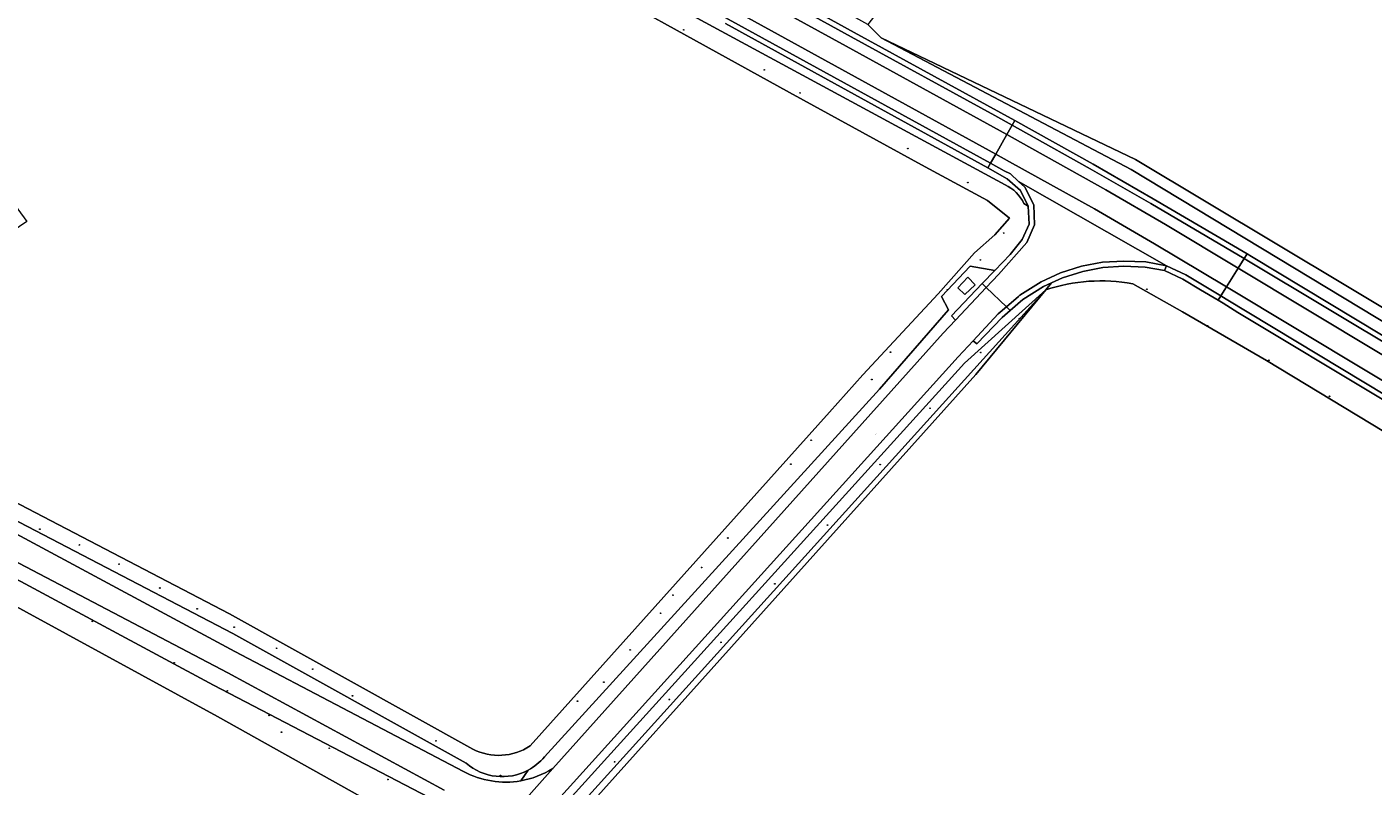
# Model space of a CAD drawing. Header units: metres. Extents: x 200176 to 205485, y 394066 to 399855.
# Tile 14 of 230: x 201314 to 201466, y 396059 to 396145. Entities that reach past the tile are written whole.
import ezdxf
from ezdxf.enums import TextEntityAlignment as Align

# ---------------------------------------------------------------- set-up
doc = ezdxf.new("R2010")
doc.units = ezdxf.units.M
doc.layers.get('0').update_dxf_attribs({"lineweight": 25})
for name, color, linetype, lineweight in [('B-WE-GR-BOOM-S', 90, 'Continuous', 25), ('B-WE-GR-BOUWLAND-GV', 80, 'Continuous', 13), ('B-WE-GR-FRUITTEELT-GV', 40, 'Continuous', 13), ('B-WE-GR-GRAS-GV', 60, 'Continuous', 13), ('B-WE-GR-HOUTWAL-GV', 40, 'Continuous', 13), ('B-WE-IE-TERREINAFSCHEIDING_KUNSTMATIG_HEKWERK-G', 20, 'IE-TERREINAFSCHEIDING-KUNSTMATIG', 18), ('B-WE-OG-TERREIN_CULTUURSCHEIDING-GV', 7, 'Continuous', 18), ('B-WE-OG-TOPOGRAFIE-T18', 10, 'Continuous', 18), ('B-WE-OG-WEG-GV', 7, 'Continuous', 18), ('B-WE-VH-VERHARDING_ASFALT-GV', 252, 'Continuous', 18), ('B-WE-VH-VERHARDING_BETON-GV', 252, 'Continuous', 18), ('B-WE-VH-VERHARDING_GESLOTEN-GV', 252, 'Continuous', 18)]:
    doc.layers.add(name, color=color, linetype=linetype, lineweight=lineweight)
doc.styles.add('NLCS-ISO-M20-T18', font='NLCS-ISO.ttf', dxfattribs={"height": 0.036})
doc.linetypes.add('IE-TERREINAFSCHEIDING-KUNSTMATIG', pattern='A,4,[82,NLCS.shx,S=0.75,R=90,X=0,Y=0],4,-2', length=10)

# ---------------------------------------------------------------- blocks, each defined once
blk = doc.blocks.new('SGR-BOOM_01-SO')
at = {"linetype": 'ByBlock', "lineweight": 18}
h = blk.add_hatch(color=0, dxfattribs=at)
h.dxf.hatch_style = 1
edge = h.paths.add_edge_path()
edge.add_arc((0, 0), 0.25, 0, 360)
at = {"color": 0, "linetype": 'ByBlock', "lineweight": 18}
for radius in [2, 0.25]:
    blk.add_circle((0, 0), radius, dxfattribs=at)

msp = doc.modelspace()

# ---------------------------------------------------------------- linework, layer by layer
at = {"layer": 'B-WE-GR-BOUWLAND-GV'}
msp.add_lwpolyline([(201439.12, 396116.263, 0.127575), (201429.26, 396115.561)], format="xyb", dxfattribs=at)
at = {"layer": 'B-WE-GR-BOUWLAND-GV', "flags": 128}
for points in [[(201429.26, 396115.561), (201421.337, 396105.979), (201373.19, 396052.297), (201343.938, 396019.979), (201324.777, 395996.106), (201319.601, 395992.679), (201316.614, 395990.701), (201315.639, 395989.654), (201327.432, 395981.809), (201333.439, 395977.813)], [(201664.568, 395990.231), (201653.202, 395995.206), (201633.991, 396003.582), (201624.904, 396007.612), (201617.993, 396010.902), (201611.984, 396014.274), (201603.875, 396018.448), (201592.026, 396025.258), (201566.757, 396040.276), (201540.23, 396056.19), (201512.002, 396073.206), (201480.906, 396091.476), (201454.288, 396107.559), (201444.752, 396113.091), (201439.12, 396116.263)]]:
    msp.add_lwpolyline(points, dxfattribs=at)
at = {"layer": 'B-WE-GR-FRUITTEELT-GV', "flags": 128}
for points in [[(201230.956, 396122.948), (201233.612, 396122.328), (201245.01, 396146.091), (201267.819, 396158.345), (201282.515, 396166.218), (201297.988, 396145.454), (201308.903, 396129.907), (201313.751, 396123.336), (201286.705, 396104.899), (201294.463, 396100.855), (201336.716, 396078.831), (201364.302, 396063.496)], [(201370.823, 396063.861), (201404.754, 396101.716), (201408.526, 396105.924), (201417.073, 396115.128), (201421.18, 396119.752), (201423.496, 396121.792), (201425.169, 396123.702), (201422.646, 396125.707), (201415.598, 396129.531), (201400.222, 396137.94), (201370.783, 396154.226), (201366.456, 396156.738), (201362.196, 396159.36)]]:
    msp.add_lwpolyline(points, dxfattribs=at)
at = {"layer": 'B-WE-GR-FRUITTEELT-GV'}
msp.add_lwpolyline([(201364.302, 396063.496, 0.2697486), (201370.823, 396063.861)], format="xyb", dxfattribs=at)
at = {"layer": 'B-WE-GR-GRAS-GV', "flags": 128}
for points in [[(201468.135, 396231.238), (201465.146, 396232.917), (201461.941, 396234.271), (201458.569, 396235.501), (201455.248, 396236.537), (201451.542, 396237.071), (201447.942, 396237.596), (201441.234, 396238.574), (201439.775, 396238.778), (201434.4, 396231.302), (201414.63, 396203.795), (201418.644, 396200.984), (201407.472, 396185.216), (201428.477, 396172.608), (201421.921, 396162.328), (201409.091, 396145.674), (201410.608, 396144.136), (201439.422, 396130.364), (201487.682, 396101.448)], [(201307.453, 395994.937), (201309.338, 395997.429), (201311.118, 396000), (201313.045, 396003.075), (201314.82, 396006.243), (201359.199, 396053.861), (201335.364, 396067.197), (201296.524, 396088.384)]]:
    msp.add_lwpolyline(points, dxfattribs=at)
at = {"layer": 'B-WE-GR-HOUTWAL-GV', "flags": 128}
for points in [[(201424.649, 396127.472), (201371.809, 396156.114), (201360.463, 396163.076), (201349.045, 396172.134), (201344.179, 396175.963), (201338.88, 396180.522), (201334.705, 396184.283), (201331.463, 396187.491), (201327.963, 396191.411), (201325.557, 396193.991), (201322.955, 396197.248), (201320.5, 396200.967), (201316.713, 396200.965)], [(201362.196, 396159.36), (201366.456, 396156.738), (201370.783, 396154.226), (201400.222, 396137.94), (201415.598, 396129.531), (201422.646, 396125.707), (201425.169, 396123.702), (201423.496, 396121.792), (201421.18, 396119.752), (201417.073, 396115.128), (201408.526, 396105.924), (201404.754, 396101.716), (201370.823, 396063.861)], [(201372.434, 396062.624), (201410.428, 396104.301), (201418.231, 396113.305), (201417.439, 396114.834), (201420.681, 396118.274), (201423.478, 396117.766), (201425.217, 396119.584), (201426.584, 396121.267), (201427.379, 396123.028), (201427.274, 396125.064), (201426.79, 396125.348)], [(201364.302, 396063.496), (201336.716, 396078.831), (201294.463, 396100.855), (201286.705, 396104.899), (201285.894, 396104.346), (201290.525, 396100.869), (201337.112, 396076.616), (201363.567, 396061.908)]]:
    msp.add_lwpolyline(points, dxfattribs=at)
at = {"layer": 'B-WE-GR-HOUTWAL-GV'}
for points in [[(201426.79, 396125.348, 0.179834), (201424.649, 396127.472)], [(201370.823, 396063.861, -0.2697486), (201364.302, 396063.496)], [(201363.567, 396061.908, 0.3108323), (201370.58, 396061.116)], [(201370.58, 396061.116, 0.0969797), (201372.434, 396062.624)]]:
    msp.add_lwpolyline(points, format="xyb", dxfattribs=at)
at = {"layer": 'B-WE-IE-TERREINAFSCHEIDING_KUNSTMATIG_HEKWERK-G', "flags": 128}
msp.add_lwpolyline([(201400.222, 396137.94), (201415.598, 396129.531), (201422.646, 396125.707), (201425.169, 396123.702), (201423.496, 396121.792)], dxfattribs=at)
at = {"layer": 'B-WE-OG-TERREIN_CULTUURSCHEIDING-GV', "flags": 128}
for points in [[(201410.608, 396144.136), (201438.942, 396129.212), (201487.044, 396100.166), (201512.938, 396084.987), (201514.708, 396085.698), (201487.682, 396101.448), (201439.422, 396130.364)], [(201319.601, 395992.679), (201322.449, 395997.36), (201429.26, 396115.561), (201420.04, 396107.26), (201371.563, 396053.737), (201321.776, 395997.983), (201316.614, 395990.701)], [(201322.449, 395997.36), (201319.601, 395992.679), (201324.777, 395996.106), (201343.938, 396019.979), (201373.19, 396052.297), (201421.337, 396105.979), (201429.26, 396115.561)]]:
    msp.add_lwpolyline(points, close=True, dxfattribs=at)
for points in [[(201363.567, 396061.908), (201337.112, 396076.616), (201290.525, 396100.869), (201285.894, 396104.346), (201284.68, 396103.519), (201287.327, 396101.643), (201290.096, 396099.951), (201297.614, 396095.912)], [(201297.614, 396095.912), (201337.327, 396074.578), (201363.276, 396060.967)], [(201361.085, 396058.859), (201336.54, 396072.145), (201298.324, 396092.194)], [(201360.225, 396057.576), (201334.908, 396070.734), (201297.602, 396090.826)], [(201297.602, 396090.826), (201334.908, 396070.734), (201360.225, 396057.576)], [(201296.524, 396088.384), (201335.364, 396067.197), (201359.199, 396053.861), (201314.82, 396006.243), (201313.045, 396003.075), (201311.118, 396000), (201309.338, 395997.429), (201307.453, 395994.937)], [(201369.749, 396059.909), (201370.58, 396061.116)]]:
    msp.add_lwpolyline(points, dxfattribs=at)
at = {"layer": 'B-WE-OG-TERREIN_CULTUURSCHEIDING-GV'}
for points in [[(201370.58, 396061.116, -0.3108323), (201363.567, 396061.908)], [(201363.276, 396060.967, 0.1680624), (201369.749, 396059.909)]]:
    msp.add_lwpolyline(points, format="xyb", dxfattribs=at)
at = {"layer": 'B-WE-OG-WEG-GV', "flags": 128}
for points in [[(201371.809, 396156.114), (201424.649, 396127.472)], [(201426.79, 396125.348), (201427.274, 396125.064), (201426.414, 396126.829), (201424.902, 396128.165), (201422.702, 396129.407), (201404.568, 396139.37), (201392.956, 396145.77)], [(201373.371, 396061.297), (201417.632, 396110.643), (201419.045, 396112.15), (201418.582, 396112.633), (201422.067, 396116.291), (201423.478, 396117.766), (201420.681, 396118.274), (201417.439, 396114.834), (201418.231, 396113.305), (201410.428, 396104.301), (201372.434, 396062.624)], [(201467.392, 396103.186), (201451.037, 396113.018), (201449.375, 396114.071), (201448.816, 396114.402), (201446.822, 396115.581), (201444.799, 396116.792), (201442.733, 396117.767), (201440.533, 396118.134), (201438.131, 396118.244), (201435.747, 396118.102), (201433.474, 396117.67), (201431.167, 396116.953), (201429.9, 396116.351), (201429.26, 396115.561)], [(201439.12, 396116.263), (201444.752, 396113.091), (201454.288, 396107.559), (201480.906, 396091.476)], [(201370.58, 396061.116), (201369.749, 396059.909)]]:
    msp.add_lwpolyline(points, dxfattribs=at)
for points in [[(201410.608, 396144.136), (201409.091, 396145.674), (201396.27, 396152.785), (201395.192, 396152.609), (201394.762, 396151.828), (201396.087, 396151.104), (201407.534, 396144.765), (201425.766, 396134.781), (201434.631, 396129.806), (201441.448, 396125.908), (201452.086, 396119.641), (201452.593, 396119.342), (201470.26, 396108.714), (201488.442, 396097.77), (201499.56, 396091.052), (201514.274, 396082.241), (201517.323, 396084.031), (201514.708, 396085.698), (201512.938, 396084.987), (201487.044, 396100.166), (201438.942, 396129.212)], [(201420.414, 396117.008), (201421.25, 396116.149), (201420.098, 396115.028), (201419.281, 396115.784)], [(201314.664, 395988.607), (201315.639, 395989.654), (201316.614, 395990.701), (201321.776, 395997.983), (201371.563, 396053.737), (201420.04, 396107.26), (201429.26, 396115.561), (201429.9, 396116.351), (201429.024, 396115.935), (201426.679, 396114.468), (201425.245, 396113.228), (201424.316, 396112.425), (201421.465, 396109.444), (201421.021, 396109.796), (201419.333, 396107.962), (201314.757, 395992.235), (201314.323, 395991.776)]]:
    msp.add_lwpolyline(points, close=True, dxfattribs=at)
at = {"layer": 'B-WE-OG-WEG-GV'}
for points in [[(201424.649, 396127.472, -0.179834), (201426.79, 396125.348)], [(201429.26, 396115.561, -0.127575), (201439.12, 396116.263)], [(201372.434, 396062.624, -0.0969797), (201370.58, 396061.116)], [(201369.749, 396059.909, 0.0977676), (201373.371, 396061.297)]]:
    msp.add_lwpolyline(points, format="xyb", dxfattribs=at)
at = {"layer": 'B-WE-VH-VERHARDING_ASFALT-GV', "flags": 128}
for points in [[(201321.44, 396205.79), (201325.419, 396199.874), (201330.846, 396193.072), (201337.293, 396186.271), (201344.521, 396179.526), (201351.898, 396173.467), (201358.812, 396168.383), (201365.967, 396163.447), (201374.017, 396158.359), (201381.133, 396154.358), (201393.985, 396147.246), (201423.59, 396130.965), (201424.863, 396133.197), (201406.636, 396143.186), (201382.413, 396156.491), (201375.329, 396160.471), (201367.395, 396165.512), (201360.325, 396170.433), (201353.532, 396175.488), (201346.275, 396181.397), (201339.094, 396188.034), (201332.74, 396194.579), (201327.509, 396201.328), (201323.524, 396207.408)], [(201321.44, 396205.79), (201320.377, 396204.964), (201324.439, 396199.214), (201329.943, 396192.215), (201336.42, 396185.493), (201343.785, 396178.608), (201351.225, 396172.625), (201358.178, 396167.438), (201365.213, 396162.507), (201373.374, 396157.304), (201380.534, 396153.279), (201422.997, 396129.924), (201423.59, 396130.965), (201393.985, 396147.246), (201381.133, 396154.358), (201374.017, 396158.359), (201365.967, 396163.447), (201358.812, 396168.383), (201351.898, 396173.467), (201344.521, 396179.526), (201337.293, 396186.271), (201330.846, 396193.072), (201325.419, 396199.874)], [(201424.863, 396133.197), (201426.417, 396132.326), (201436.062, 396126.921), (201442.848, 396122.976), (201451.089, 396118.044), (201451.759, 396119.117), (201441.18, 396125.346), (201434.298, 396129.295), (201427.011, 396133.369), (201425.456, 396134.238)], [(201426.417, 396132.326), (201424.863, 396133.197), (201423.59, 396130.965), (201425.148, 396130.098), (201434.773, 396124.744), (201441.588, 396120.793), (201449.77, 396115.93), (201451.089, 396118.044), (201442.848, 396122.976), (201436.062, 396126.921)], [(201425.148, 396130.098), (201423.59, 396130.965), (201422.997, 396129.924), (201424.567, 396129.079), (201425.257, 396128.708), (201426.157, 396127.873), (201442.936, 396118.284), (201445.131, 396117.271), (201449.112, 396114.877), (201449.77, 396115.93), (201441.588, 396120.793), (201434.773, 396124.744)], [(201424.801, 396113.655), (201426.161, 396114.824), (201426.316, 396114.957), (201428.749, 396116.481), (201430.952, 396117.503), (201433.326, 396118.259), (201435.689, 396118.717), (201438.134, 396118.839), (201440.599, 396118.742), (201442.936, 396118.284), (201426.157, 396127.873), (201426.887, 396127.196), (201427.905, 396125.202), (201427.985, 396122.945), (201427.11, 396120.928), (201423.894, 396117.322), (201422.519, 396115.855)]]:
    msp.add_lwpolyline(points, close=True, dxfattribs=at)
for points in [[(201382.413, 396156.491), (201406.636, 396143.186), (201424.863, 396133.197), (201425.456, 396134.238), (201423.483, 396135.341), (201407.207, 396144.264), (201395.808, 396150.571)], [(201555.509, 396055.27), (201451.089, 396118.044), (201449.77, 396115.93), (201554.192, 396053.143)], [(201469.952, 396108.202), (201452.266, 396118.819), (201451.759, 396119.117), (201451.089, 396118.044), (201555.509, 396055.27)], [(201314.757, 395992.235), (201419.333, 396107.962), (201421.021, 396109.796), (201423.879, 396112.863), (201424.801, 396113.655), (201422.519, 396115.855), (201419.045, 396112.15), (201417.632, 396110.643), (201373.371, 396061.297), (201363.778, 396050.514)], [(201554.192, 396053.143), (201449.77, 396115.93), (201449.112, 396114.877), (201449.707, 396114.533), (201496.742, 396086.189)], [(201363.276, 396060.967), (201337.327, 396074.578), (201297.614, 396095.912)], [(201298.324, 396092.194), (201336.54, 396072.145), (201361.085, 396058.859)], [(201363.778, 396050.514), (201373.371, 396061.297)]]:
    msp.add_lwpolyline(points, dxfattribs=at)
at = {"layer": 'B-WE-VH-VERHARDING_ASFALT-GV'}
for points in [[(201369.749, 396059.909, -0.1680624), (201363.276, 396060.967)], [(201373.371, 396061.297, -0.0977676), (201369.749, 396059.909)]]:
    msp.add_lwpolyline(points, format="xyb", dxfattribs=at)
at = {"layer": 'B-WE-VH-VERHARDING_BETON-GV', "flags": 128}
for points in [[(201392.956, 396145.77), (201404.568, 396139.37), (201422.702, 396129.407), (201422.997, 396129.924), (201380.534, 396153.279)], [(201395.808, 396150.571), (201407.207, 396144.264), (201423.483, 396135.341), (201425.456, 396134.238), (201425.766, 396134.781), (201407.534, 396144.765), (201396.087, 396151.104)], [(201470.26, 396108.714), (201452.593, 396119.342), (201452.086, 396119.641), (201451.759, 396119.117), (201452.266, 396118.819), (201469.952, 396108.202)], [(201496.742, 396086.189), (201449.707, 396114.533), (201449.112, 396114.877), (201448.816, 396114.402), (201449.375, 396114.071), (201451.037, 396113.018), (201467.392, 396103.186)]]:
    msp.add_lwpolyline(points, dxfattribs=at)
for points in [[(201425.456, 396134.238), (201427.011, 396133.369), (201434.298, 396129.295), (201441.18, 396125.346), (201451.759, 396119.117), (201452.086, 396119.641), (201441.448, 396125.908), (201434.631, 396129.806), (201425.766, 396134.781)], [(201427.274, 396125.064), (201427.379, 396123.028), (201426.584, 396121.267), (201425.217, 396119.584), (201423.478, 396117.766), (201422.067, 396116.291), (201422.519, 396115.855), (201423.894, 396117.322), (201427.11, 396120.928), (201427.985, 396122.945), (201427.905, 396125.202), (201426.887, 396127.196), (201426.157, 396127.873), (201425.257, 396128.708), (201424.567, 396129.079), (201422.997, 396129.924), (201422.702, 396129.407), (201424.902, 396128.165), (201426.414, 396126.829)], [(201426.161, 396114.824), (201424.801, 396113.655), (201425.245, 396113.228), (201426.679, 396114.468), (201429.024, 396115.935), (201429.9, 396116.351), (201431.167, 396116.953), (201433.474, 396117.67), (201435.747, 396118.102), (201438.131, 396118.244), (201440.533, 396118.134), (201442.733, 396117.767), (201442.936, 396118.284), (201440.599, 396118.742), (201438.134, 396118.839), (201435.689, 396118.717), (201433.326, 396118.259), (201430.952, 396117.503), (201428.749, 396116.481), (201426.316, 396114.957)], [(201448.816, 396114.402), (201449.112, 396114.877), (201445.131, 396117.271), (201442.936, 396118.284), (201442.733, 396117.767), (201444.799, 396116.792), (201446.822, 396115.581)], [(201422.067, 396116.291), (201418.582, 396112.633), (201419.045, 396112.15), (201422.519, 396115.855)], [(201425.245, 396113.228), (201424.801, 396113.655), (201423.879, 396112.863), (201421.021, 396109.796), (201421.465, 396109.444), (201424.316, 396112.425)]]:
    msp.add_lwpolyline(points, close=True, dxfattribs=at)
at = {"layer": 'B-WE-VH-VERHARDING_GESLOTEN-GV', "flags": 128}
msp.add_lwpolyline([(201420.414, 396117.008), (201419.281, 396115.784), (201420.098, 396115.028), (201421.25, 396116.149)], close=True, dxfattribs=at)

# ---------------------------------------------------------------- block references
at = {"layer": 'B-WE-GR-BOOM-S', "xscale": 0.02, "yscale": 0.02, "zscale": 0.02}
for p in [(201388.226, 396145.052), (201412.972, 396142.924), (201397.358, 396140.515), (201401.41, 396137.898), (201413.624, 396131.589), (201420.424, 396127.731), (201424.494, 396122.014), (201421.857, 396118.959), (201418.114, 396115.587), (201440.719, 396115.638), (201426.289, 396112.31), (201447.617, 396111.504), (201411.656, 396108.507), (201421.889, 396108.461), (201454.547, 396107.582), (201409.547, 396105.411), (201461.422, 396103.5), (201416.149, 396102.146), (201402.669, 396098.519), (201400.367, 396095.803), (201410.486, 396095.756), (201404.521, 396088.907), (201315.238, 396088.445), (201393.229, 396087.437), (201319.71, 396086.651), (201324.213, 396084.475), (201390.251, 396084.096), (201328.834, 396081.767), (201398.555, 396082.249), (201387, 396080.955), (201333.072, 396079.399), (201385.605, 396078.904), (201321.174, 396077.991), (201337.27, 396077.334), (201392.454, 396075.607), (201342.078, 396074.932), (201382.148, 396074.742), (201330.453, 396073.29), (201346.167, 396072.567), (201379.172, 396071.098), (201336.478, 396070.103), (201350.67, 396069.551), (201386.593, 396069.136), (201376.182, 396068.935), (201341.236, 396067.334), (201342.626, 396065.431), (201348.043, 396063.596), (201360.132, 396064.443), (201380.389, 396062.063), (201354.696, 396060.053), (201367.452, 396060.523)]:
    msp.add_blockref('SGR-BOOM_01-SO', p, dxfattribs=at)

# ---------------------------------------------------------------- texts
at = {"layer": 'B-WE-OG-TOPOGRAFIE-T18', "style": 'NLCS-ISO-M20-T18'}
msp.add_text('Monendijk', height=0.036, rotation=47.9, dxfattribs=at).set_placement((201409.994, 396099.192), align=Align.MIDDLE)

doc.saveas('drawing.dxf')
